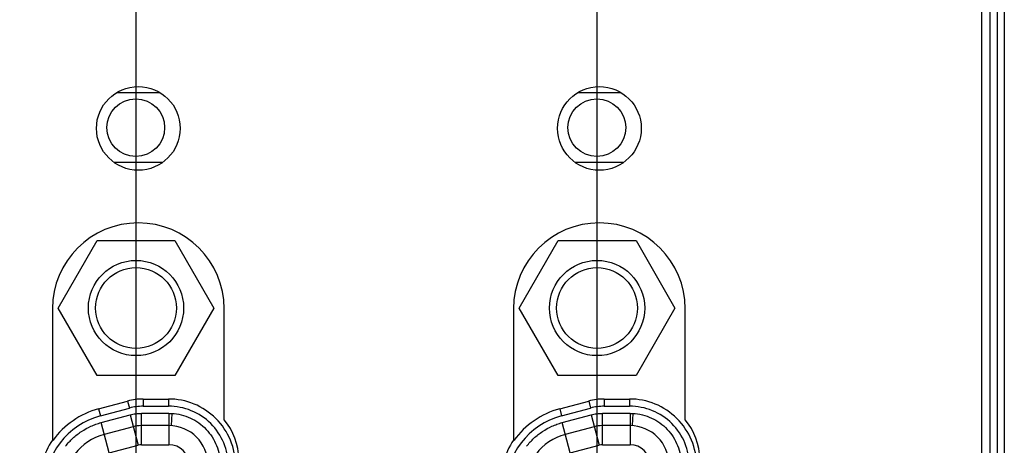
# Model space of a CAD drawing. Header units: inches. Extents: x 0 to 34, y 0 to 22.
# Tile 19 of 51: x 8.647 to 10.012, y 13.662 to 14.252. Entities that reach past the tile are written whole.
import ezdxf

# ---------------------------------------------------------------- set-up
doc = ezdxf.new("R2010")
doc.units = ezdxf.units.IN
doc.header["$LTSCALE"] = 1.87
doc.header["$MEASUREMENT"] = 0
doc.layers.get('0').update_dxf_attribs({"linetype": 'CONTINUOUS'})
doc.layers.add('02___PRT_ALL_AXES', color=7, linetype='CONTINUOUS')
doc.layers.add('DIMENSIONS', color=7, linetype='CONTINUOUS')
doc.styles.get("Standard").update_dxf_attribs({"font": 'txt', "width": 0.8})
doc.dimstyles.new('DIMSTYLE_1', dxfattribs={"dimtxt": 0.125, "dimasz": 0.18, "dimexe": 0.18, "dimexo": 0.0625, "dimgap": 0.09, "dimtad": 0, "dimtih": 1, "dimtoh": 1, "dimdec": 3, "dimzin": 4, "dimdsep": 46, "dimtxsty": 'STANDARD', "dimblk": '_FILLED', "dimblk1": '_FILLED', "dimblk2": '_FILLED', "dimcen": 0.09, "dimadec": 0, "dimazin": 0, "dimtp": 0.001, "dimtm": 0.001, "dimtfac": 1, "dimtdec": 3, "dimtofl": 0, "dimtmove": 0, "dimatfit": 3, "dimldrblk": '_FILLED', "dimfxl": 1, "dimtolj": 1, "dimtzin": 4, "dimarcsym": 0})

# ---------------------------------------------------------------- blocks, each defined once
blk = doc.blocks.new('*D21')
at = {"layer": 'DIMENSIONS', "color": 2, "linetype": 'CONTINUOUS'}
blk.add_line((8.8084, 13.4396), (8.8084, 16.6435), dxfattribs=at)
at = {"layer": 'DIMENSIONS', "color": 2, "linetype": 'CONTINUOUS', "insert": (8.7459, 16.706), "char_height": 0.125, "width": 1.325, "attachment_point": 1, "rotation": 90, "line_spacing_factor": 0.9}
blk.add_mtext('1.228{\\Ftxt.shx;\\W1.000000;\\H0.125000; }[31.19]', dxfattribs=at)
blk = doc.blocks.new('_FILLED')
at = {"color": 0, "linetype": 'BYBLOCK'}
blk.add_solid([(0, 0), (-1, 0.1736), (-1, -0.1736)], dxfattribs=at)
blk = doc.blocks.new('*D22')
at = {"layer": 'DIMENSIONS', "color": 2, "linetype": 'CONTINUOUS'}
blk.add_line((9.4474, 13.5647), (9.4474, 16.6435), dxfattribs=at)
at = {"layer": 'DIMENSIONS', "color": 2, "linetype": 'CONTINUOUS', "insert": (9.3849, 16.706), "char_height": 0.125, "width": 1.325, "attachment_point": 1, "rotation": 90, "line_spacing_factor": 0.9}
blk.add_mtext('1.867{\\Ftxt.shx;\\W1.000000;\\H0.125000; }[47.42]', dxfattribs=at)

msp = doc.modelspace()

# ---------------------------------------------------------------- linework, layer by layer
at = {"color": 7, "linetype": 'CONTINUOUS'}
for p, q in [((9.9917, 15.8189), (9.9917, 12.6479)), ((10.0018, 15.8189), (10.0018, 12.6479)), ((10.0118, 15.8189), (10.0118, 12.6479)), ((9.9806, 12.6641), (9.9806, 15.808)), ((8.8415, 14.1501), (8.7817, 14.1501)), ((9.4805, 14.1501), (9.4207, 14.1501)), ((8.7786, 14.054), (8.8446, 14.054)), ((9.4176, 14.054), (9.4836, 14.054)), ((8.7005, 13.852), (8.7544, 13.9455)), ((8.7544, 13.9455), (8.8624, 13.9455)), ((8.8624, 13.9455), (8.9164, 13.852)), ((9.3395, 13.852), (9.3934, 13.9455)), ((9.3934, 13.9455), (9.5014, 13.9455)), ((9.5014, 13.9455), (9.5554, 13.852)), ((8.7544, 13.7585), (8.7005, 13.852)), ((8.9164, 13.852), (8.8624, 13.7585)), ((9.3934, 13.7585), (9.3395, 13.852)), ((9.5554, 13.852), (9.5014, 13.7585)), ((8.8624, 13.7585), (8.7544, 13.7585)), ((9.5014, 13.7585), (9.3934, 13.7585)), ((8.7566, 13.7123), (8.7968, 13.7231)), ((8.7968, 13.7231), (8.7994, 13.7134)), ((8.8182, 13.7259), (8.8182, 13.7159)), ((8.8182, 13.7259), (8.8532, 13.7259)), ((8.8182, 13.7159), (8.8532, 13.7159)), ((8.8532, 13.7259), (8.8532, 13.7159)), ((9.3956, 13.7123), (9.4358, 13.7231)), ((9.4358, 13.7231), (9.4384, 13.7134)), ((9.4572, 13.7259), (9.4572, 13.7159)), ((9.4572, 13.7259), (9.4922, 13.7259)), ((9.4572, 13.7159), (9.4922, 13.7159)), ((9.4922, 13.7259), (9.4922, 13.7159)), ((8.7566, 13.7123), (8.7592, 13.7026)), ((8.7592, 13.7026), (8.7994, 13.7134)), ((8.76, 13.6932), (8.8001, 13.704)), ((8.8001, 13.704), (8.8113, 13.6619)), ((8.8158, 13.6625), (8.8158, 13.706)), ((8.8541, 13.706), (8.8158, 13.706)), ((8.8541, 13.706), (8.8541, 13.6625)), ((8.8541, 13.706), (8.8579, 13.7059)), ((8.8579, 13.7059), (8.857, 13.689)), ((9.3956, 13.7123), (9.3982, 13.7026)), ((9.3982, 13.7026), (9.4384, 13.7134)), ((9.399, 13.6932), (9.4391, 13.704)), ((9.4391, 13.704), (9.4503, 13.6619)), ((9.4548, 13.6625), (9.4548, 13.706)), ((9.4931, 13.706), (9.4548, 13.706)), ((9.4931, 13.706), (9.4931, 13.6625)), ((9.4931, 13.706), (9.4969, 13.7059)), ((9.4969, 13.7059), (9.496, 13.689)), ((8.7713, 13.6512), (8.76, 13.6932)), ((8.8045, 13.6875), (8.7644, 13.6768)), ((8.8541, 13.689), (8.8158, 13.689)), ((9.4103, 13.6512), (9.399, 13.6932)), ((9.4435, 13.6875), (9.4034, 13.6768)), ((9.4931, 13.689), (9.4548, 13.689)), ((8.7713, 13.6512), (8.8113, 13.6619)), ((8.8158, 13.6625), (8.8541, 13.6625)), ((9.4103, 13.6512), (9.4503, 13.6619)), ((9.4548, 13.6625), (9.4931, 13.6625))]:
    msp.add_line(p, q, dxfattribs=at)
for centre, radius in [((8.8084, 13.852), 0.066), ((8.8084, 13.852), 0.056), ((9.4474, 13.852), 0.066), ((9.4474, 13.852), 0.056)]:
    msp.add_circle(centre, radius, dxfattribs=at)
for centre, radius, start, end in [((8.8182, 13.643), 0.0829, 90, 105), ((8.8182, 13.643), 0.0729, 90, 105), ((8.8537, 13.6332), 0.0927, 0, 90.298), ((8.8537, 13.6332), 0.0827, 0, 90.2971), ((9.4572, 13.643), 0.0829, 90, 105), ((9.4572, 13.643), 0.0729, 90, 105), ((9.4927, 13.6332), 0.0927, 0, 90.298), ((9.4927, 13.6332), 0.0827, 0, 90.2971), ((8.7863, 13.6014), 0.1048, 105, 180), ((8.7863, 13.6014), 0.1148, 105, 144.2227), ((9.4253, 13.6014), 0.1048, 105, 180), ((9.4253, 13.6014), 0.1148, 105, 144.2227), ((8.8158, 13.645), 0.044, 90, 105), ((8.8541, 13.635), 0.054, 0, 90), ((9.4548, 13.645), 0.044, 90, 105), ((9.4931, 13.635), 0.054, 0, 90), ((8.7841, 13.6034), 0.076, 105, 180), ((9.4231, 13.6034), 0.076, 105, 180), ((8.8158, 13.645), 0.0175, 90, 105), ((8.8541, 13.635), 0.0275, 0, 90), ((9.4548, 13.645), 0.0175, 90, 105), ((9.4931, 13.635), 0.0275, 0, 90)]:
    msp.add_arc(centre, radius, start, end, dxfattribs=at)
for points, knots in [([(8.8001, 13.704), (8.8026, 13.7046), (8.8079, 13.7057), (8.8132, 13.706), (8.8158, 13.706)], [0, 0, 0, 0, 0.499689, 1, 1, 1, 1]), ([(8.8579, 13.7059), (8.8668, 13.7055), (8.8846, 13.7011), (8.9032, 13.6877), (8.9142, 13.6735), (8.9204, 13.6615), (8.9236, 13.6507), (8.9247, 13.6429), (8.925, 13.6384), (8.9251, 13.6362), (8.9251, 13.635)], [0, 0, 0, 0, 0.249422, 0.498691, 0.6237, 0.748848, 0.874379, 0.937144, 0.968562, 1, 1, 1, 1]), ([(9.4391, 13.704), (9.4416, 13.7046), (9.4469, 13.7057), (9.4522, 13.706), (9.4548, 13.706)], [0, 0, 0, 0, 0.499689, 1, 1, 1, 1]), ([(9.4969, 13.7059), (9.5058, 13.7055), (9.5236, 13.7011), (9.5422, 13.6877), (9.5532, 13.6735), (9.5594, 13.6615), (9.5626, 13.6507), (9.5637, 13.6429), (9.564, 13.6384), (9.5641, 13.6362), (9.5641, 13.635)], [0, 0, 0, 0, 0.249422, 0.498691, 0.6237, 0.748848, 0.874379, 0.937144, 0.968562, 1, 1, 1, 1]), ([(8.7108, 13.6607), (8.7123, 13.6626), (8.7156, 13.6664), (8.7226, 13.6735), (8.7325, 13.6813), (8.7435, 13.6873), (8.7516, 13.6906), (8.7564, 13.6922), (8.7588, 13.6929), (8.76, 13.6932)], [0, 0, 0, 0, 0.124594, 0.249258, 0.499349, 0.749533, 0.874663, 0.937314, 1, 1, 1, 1]), ([(9.3498, 13.6607), (9.3513, 13.6626), (9.3546, 13.6664), (9.3616, 13.6735), (9.3715, 13.6813), (9.3825, 13.6873), (9.3906, 13.6906), (9.3954, 13.6922), (9.3978, 13.6929), (9.399, 13.6932)], [0, 0, 0, 0, 0.124594, 0.249258, 0.499349, 0.749533, 0.874663, 0.937314, 1, 1, 1, 1])]:
    msp.add_open_spline(points, degree=3, knots=knots, dxfattribs=at)
at = {"layer": '02___PRT_ALL_AXES', "color": 7, "linetype": 'CONTINUOUS'}
for p, q in [((8.6926, 13.851), (8.6926, 13.669)), ((8.9306, 13.697), (8.9306, 13.851)), ((9.3316, 13.851), (9.3316, 13.669)), ((9.5696, 13.697), (9.5696, 13.851))]:
    msp.add_line(p, q, dxfattribs=at)
for centre, radius in [((8.8116, 14.101), 0.058), ((9.4506, 14.101), 0.058), ((8.8081, 14.102), 0.04), ((9.4471, 14.102), 0.04)]:
    msp.add_circle(centre, radius, dxfattribs=at)
for centre, radius, start, end in [((8.8116, 13.851), 0.119, 0, 180), ((9.4506, 13.851), 0.119, 0, 180), ((8.8656, 13.6423), 0.085, 0, 40.1192), ((9.5046, 13.6423), 0.085, 0, 40.1192), ((8.7896, 13.6054), 0.116, 146.7417, 180), ((9.4286, 13.6054), 0.116, 146.7417, 180)]:
    msp.add_arc(centre, radius, start, end, dxfattribs=at)

# ---------------------------------------------------------------- dimensions: what is measured, and where the dimension line sits
at = {"layer": 'DIMENSIONS', "color": 2, "linetype": 'CONTINUOUS'}
for feature_location, offset, picture, middle in [((8.8084, 13.4396), (0, 3.2039), '*D21', (8.8084, 17.3685)), ((9.4474, 13.5647), (0, 3.0788), '*D22', (9.4474, 17.3685))]:
    dim = msp.add_ordinate_dim(feature_location=feature_location, offset=offset, dtype=1, origin=(7.5804, 15.8522), dimstyle='DIMSTYLE_1', dxfattribs=at)
    dim.commit()
    dim.dimension.update_dxf_attribs({"geometry": picture, "text_midpoint": middle})

doc.saveas('drawing.dxf')
